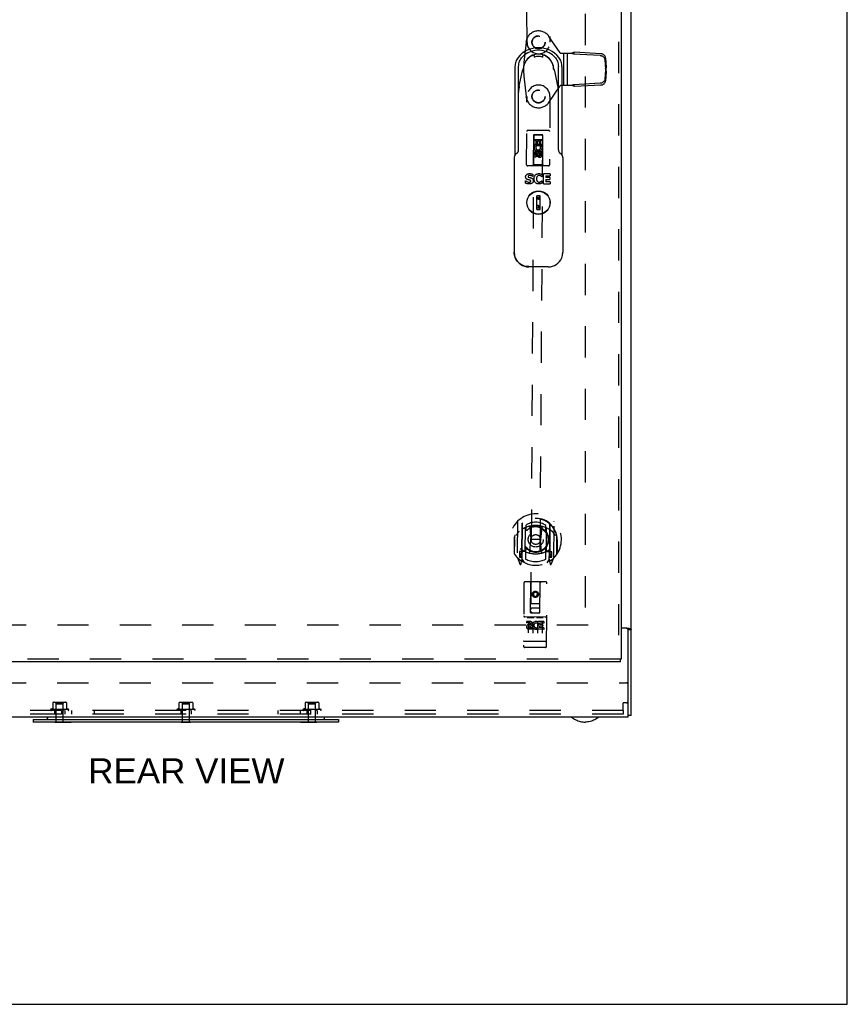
# Model space of a CAD drawing. Header units: inches. Extents: x 0 to 155, y 0 to 100.
# Tile 87 of 102: x 132 to 155, y 0 to 27. Entities that reach past the tile are written whole.
import ezdxf

# ---------------------------------------------------------------- set-up
doc = ezdxf.new("R2010")
doc.units = ezdxf.units.IN
doc.header["$LTSCALE"] = 8.5
doc.header["$MEASUREMENT"] = 0
doc.linetypes.add('HIDDEN', pattern=[0.2, 0.1, -0.1])
doc.layers.get('0').update_dxf_attribs({"linetype": 'CONTINUOUS'})
for name, color, linetype in [('DEFAULT_2', 8, 'HIDDEN'), ('DIMENSIONS', 7, 'CONTINUOUS'), ('REAR_DOOR_ASSEMBLY', 7, 'CONTINUOUS')]:
    doc.layers.add(name, color=color, linetype=linetype)
doc.styles.get("Standard").update_dxf_attribs({"font": 'arial.ttf'})

msp = doc.modelspace()

# ---------------------------------------------------------------- linework, layer by layer
at = {"color": 7, "linetype": 'Continuous'}
for p, q in [((154.545, 0), (154.545, 100)), ((148.659, 7.856), (148.659, 41.778)), ((148.519, 10.239), (148.386, 10.239)), ((148.525, 10.239), (148.578, 10.239)), ((148.581, 10.203), (148.659, 10.203)), ((148.581, 7.817), (148.581, 10.177)), ((148.581, 7.817), (124.487, 7.817)), ((148.659, 7.856), (148.581, 7.856)), ((132.378, 7.755), (140.691, 7.755)), ((132.378, 7.755), (132.378, 7.68)), ((132.967, 7.676), (132.967, 7.68)), ((132.967, 7.676), (133.414, 7.676)), ((133.154, 7.676), (133.154, 7.68)), ((133.414, 7.676), (133.414, 7.68)), ((136.404, 7.676), (136.404, 7.68)), ((136.404, 7.676), (136.664, 7.676)), ((136.664, 7.676), (136.664, 7.68)), ((139.654, 7.676), (139.654, 7.68)), ((139.654, 7.676), (140.102, 7.676)), ((139.914, 7.676), (139.914, 7.68)), ((140.102, 7.676), (140.102, 7.68)), ((140.691, 7.755), (140.691, 7.68)), ((0, 0), (154.545, 0))]:
    msp.add_line(p, q, dxfattribs=at)
at = {"color": 3, "linetype": 'Continuous'}
for p, q in [((148.581, 10.177), (148.581, 10.203)), ((140.691, 7.68), (132.378, 7.68))]:
    msp.add_line(p, q, dxfattribs=at)
for points in [[(148.54, 10.239), (148.541, 10.237), (148.541, 10.236), (148.542, 10.235)], [(148.568, 10.216), (148.569, 10.215), (148.571, 10.214), (148.573, 10.213), (148.575, 10.212), (148.576, 10.211), (148.578, 10.21), (148.579, 10.209), (148.58, 10.207), (148.58, 10.206), (148.581, 10.205), (148.581, 10.204), (148.581, 10.203)]]:
    msp.add_lwpolyline(points, dxfattribs=at)
at = {"color": 7, "linetype": 'Continuous'}
for points in [[(148.578, 10.239), (148.581, 10.238), (148.584, 10.237), (148.587, 10.235), (148.591, 10.234), (148.595, 10.233), (148.599, 10.232), (148.604, 10.231), (148.608, 10.23)], [(148.608, 10.23), (148.616, 10.229), (148.621, 10.228), (148.625, 10.227), (148.628, 10.226), (148.632, 10.225), (148.635, 10.224), (148.638, 10.223), (148.641, 10.222), (148.644, 10.221), (148.646, 10.22), (148.649, 10.219), (148.651, 10.217), (148.653, 10.216), (148.654, 10.214), (148.656, 10.213), (148.657, 10.211), (148.658, 10.21), (148.658, 10.208), (148.659, 10.206), (148.659, 10.205), (148.659, 10.203)], [(147.035, 7.817), (147.063, 7.797), (147.091, 7.778), (147.12, 7.76), (147.15, 7.745), (147.18, 7.731), (147.211, 7.718), (147.243, 7.707), (147.275, 7.698), (147.307, 7.69), (147.341, 7.684), (147.375, 7.68), (147.409, 7.677)], [(147.783, 7.817), (147.756, 7.797), (147.727, 7.778), (147.698, 7.76), (147.669, 7.745), (147.638, 7.731), (147.608, 7.718), (147.576, 7.707), (147.544, 7.698), (147.511, 7.69), (147.478, 7.684), (147.444, 7.68), (147.409, 7.677)]]:
    msp.add_lwpolyline(points, dxfattribs=at)
for centre, radius, start, end in [((148.519, 10.177), 0.0625, 0, 90), ((132.79, 7.785), 0.03, 160.5288, 270), ((132.847, 7.765), 0.09, 144.3024, 160.5288), ((140.278, 7.785), 0.03, 270, 19.4712), ((140.222, 7.765), 0.09, 19.4712, 35.6976)]:
    msp.add_arc(centre, radius, start, end, dxfattribs=at)
at = {"layer": 'DEFAULT_2', "color": 8, "linetype": 'HIDDEN'}
for p, q in [((147.409, 40.552), (147.409, 10.332)), ((147.487, 10.317), (125.581, 10.317)), ((124.531, 8.749), (148.537, 8.749)), ((148.569, 8.718), (148.569, 8.235)), ((132.903, 8.047), (132.862, 8.029)), ((132.909, 8.206), (132.909, 8.046)), ((132.945, 8.218), (133.248, 8.218)), ((133.002, 8.198), (132.982, 8.218)), ((133.192, 8.198), (133.002, 8.198)), ((133.002, 7.686), (133.002, 8.198)), ((133.017, 8.176), (133.177, 8.176)), ((133.192, 8.198), (133.212, 8.218)), ((133.192, 7.686), (133.192, 8.198)), ((133.284, 8.206), (133.284, 8.046)), ((133.291, 8.047), (133.332, 8.029)), ((136.34, 8.047), (136.299, 8.029)), ((136.347, 8.206), (136.347, 8.046)), ((136.383, 8.218), (136.686, 8.218)), ((136.439, 8.198), (136.419, 8.218)), ((136.629, 8.198), (136.439, 8.198)), ((136.439, 7.686), (136.439, 8.198)), ((136.454, 8.176), (136.614, 8.176)), ((136.629, 8.198), (136.649, 8.218)), ((136.629, 7.686), (136.629, 8.198)), ((136.722, 8.206), (136.722, 8.046)), ((136.728, 8.047), (136.769, 8.029)), ((139.778, 8.047), (139.737, 8.029)), ((139.784, 8.206), (139.784, 8.046)), ((139.82, 8.218), (140.123, 8.218)), ((139.877, 8.198), (139.857, 8.218)), ((140.067, 8.198), (139.877, 8.198)), ((139.877, 7.686), (139.877, 8.198)), ((139.892, 8.176), (140.052, 8.176)), ((140.067, 8.198), (140.087, 8.218)), ((140.067, 7.686), (140.067, 8.198)), ((140.159, 8.206), (140.159, 8.046)), ((140.166, 8.047), (140.207, 8.029)), ((148.537, 8.204), (148.444, 8.204)), ((148.444, 7.999), (148.444, 8.204)), ((148.444, 7.999), (124.625, 7.999)), ((148.444, 7.895), (124.625, 7.895)), ((132.862, 8.029), (133.332, 8.029)), ((132.957, 7.999), (132.957, 7.895)), ((133.002, 8.019), (132.982, 7.999)), ((133.192, 8.019), (133.002, 8.019)), ((133.144, 7.999), (133.144, 7.895)), ((133.192, 8.019), (133.212, 7.999)), ((133.237, 7.999), (133.237, 7.895)), ((133.424, 7.999), (133.424, 7.895)), ((134.034, 7.999), (134.034, 7.895)), ((136.299, 8.029), (136.769, 8.029)), ((136.394, 7.999), (136.394, 7.895)), ((136.439, 8.019), (136.419, 7.999)), ((136.629, 8.019), (136.439, 8.019)), ((136.629, 8.019), (136.649, 7.999)), ((136.674, 7.999), (136.674, 7.895)), ((139.034, 7.999), (139.034, 7.895)), ((139.644, 7.999), (139.644, 7.895)), ((139.737, 8.029), (140.207, 8.029)), ((139.832, 7.999), (139.832, 7.895)), ((139.877, 8.019), (139.857, 7.999)), ((140.067, 8.019), (139.877, 8.019)), ((139.924, 7.999), (139.924, 7.895)), ((140.067, 8.019), (140.087, 7.999)), ((140.112, 7.999), (140.112, 7.895)), ((148.444, 7.999), (148.444, 7.895)), ((132.967, 7.686), (133.227, 7.686)), ((132.967, 7.68), (132.967, 7.686)), ((133.227, 7.676), (133.227, 7.686)), ((136.404, 7.686), (136.664, 7.686)), ((136.404, 7.68), (136.404, 7.686)), ((136.664, 7.68), (136.664, 7.686)), ((139.842, 7.686), (140.102, 7.686)), ((139.842, 7.676), (139.842, 7.686)), ((140.102, 7.68), (140.102, 7.686))]:
    msp.add_line(p, q, dxfattribs=at)
for centre, radius, start, end in [((148.537, 8.718), 0.0312, 0, 90), ((132.899, 8.056), 0.01, 290.8463, 360), ((132.919, 8.206), 0.01, 101.3409, 180), ((132.945, 8.077), 0.141, 90, 101.3412), ((133.017, 8.161), 0.015, 90, 180), ((133.177, 8.161), 0.015, 0, 90), ((133.248, 8.077), 0.141, 78.6588, 90), ((133.274, 8.206), 0.01, 0, 78.6591), ((133.294, 8.056), 0.01, 180, 249.1537), ((136.337, 8.056), 0.01, 290.8463, 360), ((136.357, 8.206), 0.01, 101.3409, 180), ((136.383, 8.077), 0.141, 90, 101.3412), ((136.454, 8.161), 0.015, 90, 180), ((136.614, 8.161), 0.015, 0, 90), ((136.686, 8.077), 0.141, 78.6588, 90), ((136.712, 8.206), 0.01, 0, 78.6591), ((136.732, 8.056), 0.01, 180, 249.1537), ((139.774, 8.056), 0.01, 290.8463, 360), ((139.794, 8.206), 0.01, 101.3409, 180), ((139.82, 8.077), 0.141, 90, 101.3412), ((139.892, 8.161), 0.015, 90, 180), ((140.052, 8.161), 0.015, 0, 90), ((140.123, 8.077), 0.141, 78.6588, 90), ((140.149, 8.206), 0.01, 0, 78.6591), ((140.169, 8.056), 0.01, 180, 249.1537), ((148.537, 8.235), 0.0312, 270, 360), ((132.862, 8.014), 0.015, 90.0001, 270), ((133.332, 8.014), 0.015, 270, 89.9999), ((136.299, 8.014), 0.015, 90.0001, 270), ((136.769, 8.014), 0.015, 270, 89.9999), ((139.737, 8.014), 0.015, 90.0001, 270), ((140.207, 8.014), 0.015, 270, 89.9999)]:
    msp.add_arc(centre, radius, start, end, dxfattribs=at)
at = {"layer": 'REAR_DOOR_ASSEMBLY', "color": 8, "linetype": 'HIDDEN'}
for p, q in [((148.311, 41.492), (148.311, 9.392)), ((145.824, 26.178), (145.813, 28.035)), ((146.438, 28.039), (146.449, 26.182)), ((146.726, 25.893), (146.421, 26.34)), ((145.796, 26.182), (145.739, 25.628)), ((146.727, 25.892), (146.726, 25.893)), ((146.751, 25.881), (147.037, 25.881)), ((146.826, 25.006), (146.826, 25.881)), ((146.93, 25.006), (146.93, 25.881)), ((147.067, 25.87), (147.037, 25.881)), ((147.077, 25.866), (147.067, 25.87)), ((147.092, 25.86), (147.114, 25.907)), ((147.815, 25.822), (147.092, 25.86)), ((147.837, 25.87), (147.114, 25.907)), ((147.965, 25.752), (147.979, 25.504)), ((147.943, 25.705), (147.957, 25.457)), ((147.957, 25.457), (147.979, 25.504)), ((145.739, 25.258), (145.796, 24.705)), ((147.957, 25.427), (147.943, 25.181)), ((147.957, 25.427), (147.979, 25.38)), ((147.964, 25.45), (147.967, 25.447)), ((147.979, 25.38), (147.965, 25.134)), ((147.967, 25.447), (147.967, 25.437)), ((146.421, 24.546), (146.726, 24.993)), ((146.726, 24.993), (146.727, 24.995)), ((147.041, 25.006), (146.751, 25.006)), ((147.815, 25.064), (147.097, 25.026)), ((147.118, 24.979), (147.097, 25.026)), ((147.837, 25.017), (147.118, 24.979)), ((145.812, 22.849), (145.824, 24.707)), ((146.449, 24.703), (146.437, 22.845)), ((146.413, 23.78), (145.848, 23.784)), ((146.005, 23.661), (145.924, 10.658)), ((146.003, 23.658), (145.995, 22.848)), ((146.003, 23.658), (146.256, 23.656)), ((146.255, 23.66), (146.005, 23.661)), ((146.255, 23.654), (146.005, 23.656)), ((146.174, 10.657), (146.255, 23.66)), ((146.255, 22.846), (146.256, 23.656)), ((146.001, 23.408), (146.256, 23.406)), ((146.021, 23.364), (146.022, 23.52)), ((146.034, 23.364), (146.021, 23.364)), ((146.022, 23.52), (146.065, 23.52)), ((146.032, 23.36), (146.034, 23.364)), ((146.044, 23.533), (146.214, 23.532)), ((146.235, 23.363), (146.057, 23.364)), ((146.057, 23.364), (146.075, 23.351)), ((146.065, 23.52), (146.064, 23.406)), ((146.064, 23.406), (146.107, 23.406)), ((146.107, 23.406), (146.108, 23.498)), ((146.108, 23.498), (146.15, 23.498)), ((146.15, 23.498), (146.15, 23.406)), ((146.15, 23.406), (146.192, 23.405)), ((146.186, 23.338), (146.225, 23.355)), ((146.192, 23.405), (146.193, 23.519)), ((146.193, 23.519), (146.235, 23.519)), ((146.235, 23.519), (146.235, 23.363)), ((146.019, 23.051), (146.02, 23.144)), ((146.062, 23.051), (146.019, 23.051)), ((146.062, 23.143), (146.062, 23.051)), ((146.127, 23.23), (146.064, 23.194)), ((146.064, 23.194), (146.074, 23.188)), ((146.064, 23.194), (146.064, 23.122)), ((146.064, 23.122), (146.074, 23.128)), ((146.064, 23.122), (146.126, 23.085)), ((146.127, 23.218), (146.074, 23.188)), ((146.074, 23.188), (146.074, 23.128)), ((146.074, 23.128), (146.126, 23.097)), ((146.106, 23.101), (146.106, 23.147)), ((146.126, 23.097), (146.179, 23.127)), ((146.126, 23.085), (146.189, 23.121)), ((146.126, 23.085), (146.126, 23.097)), ((146.189, 23.193), (146.127, 23.23)), ((146.127, 23.23), (146.127, 23.218)), ((146.179, 23.187), (146.127, 23.218)), ((146.147, 23.143), (146.147, 23.114)), ((146.189, 23.193), (146.179, 23.187)), ((146.179, 23.127), (146.179, 23.187)), ((146.189, 23.121), (146.179, 23.127)), ((146.189, 23.121), (146.189, 23.193)), ((146.191, 23.207), (146.234, 23.206)), ((146.191, 23.114), (146.191, 23.207)), ((146.234, 23.206), (146.233, 23.114)), ((146.407, 22.815), (145.842, 22.819)), ((145.995, 22.848), (145.964, 22.818)), ((146.255, 22.846), (145.995, 22.848)), ((146.255, 22.846), (146.284, 22.816)), ((145.564, 13.134), (145.558, 12.167)), ((145.681, 13.08), (145.675, 12.064)), ((145.689, 13.075), (145.683, 12.072)), ((145.777, 12.331), (145.781, 12.962)), ((145.789, 13.035), (145.788, 12.932)), ((145.901, 12.988), (145.929, 12.648)), ((146.226, 12.986), (146.194, 12.647)), ((146.338, 12.928), (146.339, 13.031)), ((146.346, 12.959), (146.342, 12.328)), ((146.439, 13.07), (146.433, 12.067)), ((146.446, 13.075), (146.44, 12.059)), ((146.558, 12.161), (146.564, 13.128)), ((145.479, 12.651), (145.476, 12.263)), ((145.479, 12.651), (145.494, 12.651)), ((145.484, 12.26), (145.487, 12.718)), ((145.487, 12.718), (145.487, 12.72)), ((145.896, 12.304), (145.929, 12.648)), ((146.194, 12.647), (145.929, 12.648)), ((146.222, 12.302), (146.194, 12.647)), ((146.644, 12.644), (146.629, 12.644)), ((146.634, 12.253), (146.637, 12.71)), ((146.644, 12.644), (146.641, 12.256)), ((145.785, 12.371), (145.783, 12.118)), ((146.333, 12.114), (146.335, 12.367)), ((145.563, 12.156), (145.632, 11.98)), ((145.617, 12.321), (145.616, 12.171)), ((145.616, 12.171), (145.676, 12.171)), ((145.677, 12.321), (145.617, 12.321)), ((145.654, 12.244), (145.624, 12.199)), ((145.628, 12.191), (145.683, 12.191)), ((145.654, 12.08), (145.658, 12.077)), ((145.66, 11.983), (145.675, 12.064)), ((145.752, 12.021), (145.683, 12.131)), ((145.687, 12.304), (145.685, 12.096)), ((145.777, 12.321), (145.704, 12.322)), ((145.773, 12.323), (145.707, 12.324)), ((146.414, 12.317), (146.342, 12.318)), ((146.412, 12.319), (146.346, 12.32)), ((146.433, 12.126), (146.362, 12.017)), ((146.43, 12.092), (146.432, 12.299)), ((146.433, 12.186), (146.488, 12.186)), ((146.44, 12.059), (146.454, 11.978)), ((146.441, 12.166), (146.501, 12.166)), ((146.502, 12.316), (146.442, 12.316)), ((146.461, 12.075), (146.461, 12.075)), ((146.461, 12.075), (146.462, 12.075)), ((146.493, 12.193), (146.463, 12.239)), ((146.482, 11.975), (146.554, 12.15)), ((146.501, 12.166), (146.502, 12.316)), ((145.741, 11.469), (145.731, 9.744)), ((146.337, 11.496), (145.772, 11.499)), ((145.922, 10.658), (145.924, 11.468)), ((146.175, 10.657), (146.184, 11.467)), ((146.356, 9.741), (146.366, 11.465)), ((145.99, 11.194), (145.989, 11.122)), ((145.989, 11.122), (145.999, 11.128)), ((145.989, 11.122), (146.052, 11.086)), ((146.052, 11.23), (145.99, 11.194)), ((145.99, 11.194), (146, 11.188)), ((146, 11.188), (145.999, 11.128)), ((145.999, 11.128), (146.052, 11.097)), ((146.052, 11.218), (146, 11.188)), ((146.115, 11.193), (146.052, 11.23)), ((146.052, 11.23), (146.052, 11.218)), ((146.105, 11.188), (146.052, 11.218)), ((146.052, 11.097), (146.104, 11.127)), ((146.052, 11.086), (146.114, 11.121)), ((146.052, 11.086), (146.052, 11.097)), ((146.104, 11.127), (146.105, 11.188)), ((146.114, 11.121), (146.104, 11.127)), ((146.115, 11.193), (146.105, 11.188)), ((146.114, 11.121), (146.115, 11.193)), ((145.923, 10.908), (146.178, 10.907)), ((146.135, 10.782), (145.965, 10.783)), ((146.331, 10.539), (145.766, 10.542)), ((145.837, 10.526), (146.009, 10.525)), ((145.922, 10.658), (145.924, 10.658)), ((145.924, 10.658), (146.174, 10.657)), ((146.087, 10.524), (146.259, 10.523)), ((146.174, 10.657), (146.175, 10.657)), ((145.811, 10.42), (145.81, 10.377)), ((145.903, 10.377), (145.81, 10.377)), ((145.903, 10.419), (145.811, 10.42)), ((145.86, 10.411), (145.858, 10.105)), ((145.906, 10.333), (145.86, 10.334)), ((145.966, 10.248), (145.873, 10.249)), ((145.966, 10.206), (145.873, 10.206)), ((145.902, 10.292), (145.874, 10.293)), ((145.966, 10.248), (145.966, 10.206)), ((145.985, 10.41), (145.983, 10.104)), ((146.098, 10.253), (146.114, 10.214)), ((146.11, 10.409), (146.108, 10.103)), ((146.123, 10.382), (146.11, 10.364)), ((146.12, 10.407), (146.123, 10.406)), ((146.123, 10.382), (146.122, 10.205)), ((146.278, 10.204), (146.122, 10.205)), ((146.279, 10.417), (146.123, 10.418)), ((146.123, 10.418), (146.123, 10.406)), ((146.279, 10.375), (146.165, 10.375)), ((146.165, 10.375), (146.165, 10.332)), ((146.257, 10.331), (146.165, 10.332)), ((146.257, 10.289), (146.165, 10.289)), ((146.165, 10.289), (146.165, 10.247)), ((146.278, 10.246), (146.165, 10.247)), ((146.235, 10.408), (146.233, 10.102)), ((146.257, 10.331), (146.257, 10.289)), ((146.278, 10.246), (146.278, 10.204)), ((146.279, 10.417), (146.279, 10.375)), ((145.749, 9.873), (145.748, 9.873)), ((145.75, 9.873), (145.749, 9.873)), ((145.751, 9.873), (145.75, 9.873)), ((145.752, 9.873), (145.751, 9.873)), ((145.753, 9.873), (145.752, 9.873)), ((145.752, 9.873), (145.752, 9.873)), ((145.754, 9.872), (145.753, 9.873)), ((145.755, 9.872), (145.754, 9.872)), ((145.756, 9.872), (145.755, 9.872)), ((145.757, 9.872), (145.756, 9.872)), ((145.756, 9.872), (145.756, 9.872)), ((145.758, 9.872), (145.757, 9.872)), ((145.759, 9.872), (145.758, 9.872)), ((145.76, 9.872), (145.759, 9.872)), ((145.761, 9.872), (145.76, 9.872)), ((146.327, 9.869), (145.761, 9.872)), ((145.761, 9.872), (145.761, 9.872)), ((146.326, 9.711), (145.761, 9.714)), ((146.327, 9.869), (146.328, 9.869)), ((146.328, 9.869), (146.329, 9.869)), ((146.329, 9.869), (146.33, 9.869)), ((146.329, 9.869), (146.329, 9.869)), ((146.33, 9.869), (146.331, 9.869)), ((146.331, 9.869), (146.332, 9.869)), ((146.332, 9.869), (146.333, 9.869)), ((146.333, 9.869), (146.334, 9.869)), ((146.334, 9.869), (146.335, 9.869)), ((146.334, 9.869), (146.334, 9.869)), ((146.335, 9.869), (146.336, 9.869)), ((146.336, 9.869), (146.337, 9.869)), ((146.337, 9.869), (146.338, 9.869)), ((146.338, 9.869), (146.339, 9.869)), ((146.338, 9.869), (146.338, 9.869)), ((146.339, 9.869), (146.34, 9.869)), ((146.34, 9.869), (146.341, 9.869)), ((148.373, 9.392), (124.524, 9.392))]:
    msp.add_line(p, q, dxfattribs=at)
at = {"layer": 'REAR_DOOR_ASSEMBLY', "color": 3, "linetype": 'Continuous'}
for p, q in [((148.386, 41.492), (148.386, 9.392)), ((148.373, 9.317), (124.524, 9.317))]:
    msp.add_line(p, q, dxfattribs=at)
at = {"layer": 'REAR_DOOR_ASSEMBLY', "color": 7, "linetype": 'Continuous'}
for p, q in [((145.945, 25.808), (146.005, 25.834)), ((146.018, 25.825), (146.018, 25.775)), ((146.254, 25.775), (146.254, 25.825)), ((146.328, 25.808), (146.267, 25.834)), ((146.328, 25.808), (146.332, 25.806)), ((145.496, 25.52), (145.496, 23.108)), ((145.595, 23.257), (145.595, 25.519)), ((145.731, 25.525), (145.731, 25.494)), ((146.541, 25.494), (146.541, 25.525)), ((146.678, 23.257), (146.678, 25.519)), ((146.776, 25.52), (146.776, 23.108)), ((145.614, 24.997), (145.705, 25.406)), ((145.719, 25.442), (145.721, 25.445)), ((145.719, 25.44), (145.719, 25.442)), ((146.568, 25.406), (146.658, 24.997)), ((145.561, 23.176), (145.51, 23.125)), ((145.587, 23.216), (145.587, 23.216)), ((146.689, 23.207), (146.685, 23.216)), ((146.685, 23.216), (146.685, 23.216)), ((146.762, 23.125), (146.711, 23.176)), ((145.476, 23.041), (145.476, 20.467)), ((146.797, 23.041), (146.797, 20.467)), ((145.985, 22.528), (145.979, 22.528)), ((145.985, 22.588), (145.985, 22.528)), ((146.139, 22.605), (146.142, 22.605)), ((146.142, 22.605), (146.145, 22.606)), ((146.235, 22.521), (146.228, 22.521)), ((146.235, 22.584), (146.235, 22.521)), ((146.451, 22.599), (146.272, 22.599)), ((146.272, 22.332), (146.272, 22.599)), ((146.34, 22.548), (146.451, 22.548)), ((146.34, 22.548), (146.34, 22.501)), ((146.451, 22.599), (146.451, 22.548)), ((145.786, 22.41), (145.792, 22.41)), ((145.786, 22.346), (145.786, 22.41)), ((146.083, 22.465), (146.083, 22.451)), ((146.139, 22.325), (146.136, 22.325)), ((146.229, 22.41), (146.235, 22.41)), ((146.235, 22.41), (146.235, 22.348)), ((146.272, 22.332), (146.451, 22.332)), ((146.441, 22.501), (146.34, 22.501)), ((146.34, 22.45), (146.441, 22.45)), ((146.34, 22.45), (146.34, 22.383)), ((146.451, 22.383), (146.34, 22.383)), ((146.441, 22.501), (146.441, 22.45)), ((146.451, 22.383), (146.451, 22.332)), ((146.181, 22.004), (146.091, 22.004)), ((146.091, 21.63), (146.091, 22.004)), ((146.181, 21.63), (146.181, 22.004)), ((146.217, 22.122), (146.217, 22.119)), ((145.834, 21.736), (145.832, 21.736)), ((146.091, 21.965), (146.181, 21.965)), ((146.091, 21.748), (146.13, 21.748)), ((146.13, 21.748), (146.13, 21.67)), ((146.181, 21.67), (146.091, 21.67)), ((146.091, 21.63), (146.181, 21.63)), ((145.504, 20.321), (145.499, 20.334)), ((145.505, 20.317), (145.504, 20.321)), ((145.504, 20.321), (145.505, 20.317)), ((145.522, 20.282), (145.505, 20.317)), ((146.767, 20.317), (146.769, 20.321)), ((146.401, 20.068), (145.872, 20.068)), ((148.386, 9.392), (148.373, 9.392)), ((148.373, 9.317), (148.373, 9.392))]:
    msp.add_line(p, q, dxfattribs=at)
for points in [[(145.583, 25.767), (145.563, 25.74), (145.546, 25.712), (145.531, 25.682), (145.519, 25.651), (145.509, 25.619), (145.502, 25.586), (145.498, 25.553), (145.496, 25.52)], [(145.595, 25.519), (145.597, 25.556), (145.602, 25.593), (145.61, 25.629), (145.622, 25.664), (145.637, 25.698), (145.655, 25.73), (145.676, 25.76), (145.7, 25.788), (145.726, 25.814), (145.754, 25.837)], [(145.933, 25.802), (145.937, 25.804), (145.939, 25.805)], [(145.939, 25.805), (145.943, 25.807), (145.945, 25.808)], [(146.019, 25.775), (146.018, 25.775), (146.017, 25.775), (146.016, 25.775)], [(146.025, 25.776), (146.023, 25.775), (146.021, 25.775), (146.019, 25.775)], [(146.255, 25.775), (146.254, 25.775), (146.252, 25.775), (146.25, 25.775), (146.248, 25.776), (146.248, 25.776)], [(146.256, 25.775), (146.256, 25.775), (146.256, 25.775), (146.255, 25.775)], [(146.332, 25.806), (146.336, 25.804), (146.338, 25.803), (146.339, 25.802)], [(146.518, 25.837), (146.547, 25.814), (146.573, 25.788), (146.597, 25.76), (146.617, 25.729), (146.635, 25.697), (146.65, 25.664), (146.662, 25.629), (146.671, 25.593), (146.676, 25.556), (146.678, 25.519)], [(146.776, 25.52), (146.775, 25.553), (146.77, 25.586), (146.763, 25.619), (146.754, 25.651), (146.741, 25.682), (146.726, 25.712), (146.709, 25.74), (146.689, 25.767)], [(145.731, 25.494), (145.731, 25.489), (145.73, 25.484), (145.729, 25.478), (145.728, 25.472), (145.726, 25.466), (145.723, 25.461)], [(146.549, 25.461), (146.547, 25.466), (146.545, 25.472), (146.543, 25.478), (146.542, 25.484), (146.542, 25.489), (146.541, 25.494)], [(145.705, 25.406), (145.705, 25.408), (145.706, 25.41), (145.706, 25.411), (145.706, 25.413), (145.707, 25.414), (145.707, 25.416)], [(145.707, 25.416), (145.709, 25.42), (145.71, 25.424), (145.712, 25.428), (145.714, 25.431), (145.715, 25.435), (145.717, 25.438)], [(145.717, 25.438), (145.718, 25.439), (145.718, 25.439), (145.719, 25.44)], [(145.718, 25.44), (145.718, 25.441), (145.718, 25.442), (145.719, 25.443), (145.719, 25.444), (145.719, 25.445), (145.719, 25.446)], [(145.721, 25.445), (145.722, 25.446), (145.723, 25.447), (145.723, 25.447), (145.723, 25.448)], [(146.55, 25.448), (146.55, 25.447), (146.55, 25.447), (146.55, 25.446), (146.551, 25.445), (146.553, 25.441)], [(146.553, 25.441), (146.554, 25.44), (146.554, 25.439), (146.555, 25.439), (146.555, 25.438)], [(146.555, 25.44), (146.554, 25.44), (146.554, 25.441), (146.554, 25.442), (146.554, 25.443), (146.554, 25.444), (146.554, 25.445), (146.554, 25.445), (146.554, 25.446)], [(146.555, 25.438), (146.557, 25.435), (146.559, 25.431), (146.561, 25.428), (146.562, 25.424), (146.564, 25.42), (146.565, 25.416)], [(146.565, 25.416), (146.566, 25.414), (146.566, 25.413), (146.566, 25.411), (146.567, 25.41), (146.567, 25.408), (146.568, 25.406)], [(145.51, 23.125), (145.508, 23.123), (145.499, 23.112), (145.491, 23.099), (145.484, 23.086), (145.48, 23.072), (145.477, 23.058), (145.476, 23.044), (145.476, 23.041)], [(145.587, 23.216), (145.583, 23.207), (145.576, 23.194), (145.566, 23.182), (145.561, 23.176)], [(146.711, 23.176), (146.706, 23.182), (146.697, 23.194), (146.689, 23.207)], [(146.797, 23.041), (146.797, 23.044), (146.796, 23.059), (146.793, 23.073), (146.788, 23.087), (146.781, 23.1), (146.773, 23.112), (146.764, 23.123), (146.762, 23.125)], [(145.786, 22.521), (145.786, 22.532), (145.789, 22.544), (145.793, 22.554), (145.799, 22.564), (145.807, 22.573), (145.816, 22.581), (145.826, 22.588), (145.837, 22.594), (145.85, 22.599), (145.864, 22.603), (145.879, 22.605), (145.896, 22.606)], [(145.843, 22.444), (145.832, 22.448), (145.823, 22.453), (145.814, 22.459), (145.806, 22.465), (145.8, 22.473), (145.794, 22.481), (145.79, 22.49), (145.788, 22.5), (145.786, 22.51), (145.786, 22.521)], [(145.868, 22.552), (145.864, 22.549), (145.86, 22.545), (145.857, 22.541), (145.855, 22.537), (145.854, 22.533), (145.853, 22.529)], [(145.853, 22.529), (145.853, 22.525), (145.854, 22.521), (145.856, 22.517), (145.859, 22.514), (145.862, 22.511), (145.865, 22.509), (145.869, 22.507), (145.872, 22.506), (145.876, 22.505), (145.88, 22.503), (145.884, 22.502), (145.888, 22.501)], [(145.899, 22.558), (145.894, 22.558), (145.888, 22.558), (145.883, 22.557), (145.878, 22.556), (145.873, 22.554), (145.868, 22.552)], [(145.896, 22.606), (145.912, 22.605), (145.928, 22.603), (145.944, 22.601), (145.958, 22.597), (145.972, 22.593), (145.985, 22.588)], [(145.979, 22.528), (145.967, 22.537), (145.954, 22.544), (145.941, 22.55), (145.927, 22.555), (145.913, 22.557), (145.899, 22.558)], [(146.015, 22.465), (146.016, 22.487), (146.019, 22.506), (146.025, 22.524), (146.032, 22.54), (146.04, 22.555), (146.05, 22.567), (146.062, 22.578), (146.075, 22.587), (146.088, 22.595), (146.103, 22.6), (146.119, 22.604), (146.136, 22.605)], [(146.106, 22.534), (146.099, 22.526), (146.093, 22.516), (146.089, 22.505), (146.085, 22.492), (146.083, 22.479), (146.083, 22.465)], [(146.136, 22.553), (146.13, 22.551), (146.125, 22.549), (146.12, 22.546), (146.115, 22.542), (146.11, 22.539), (146.106, 22.534)], [(146.136, 22.605), (146.138, 22.605), (146.139, 22.605)], [(146.155, 22.555), (146.152, 22.555), (146.149, 22.555), (146.146, 22.554), (146.143, 22.554), (146.139, 22.553), (146.136, 22.553)], [(146.145, 22.606), (146.154, 22.605), (146.163, 22.605), (146.172, 22.604), (146.18, 22.603), (146.189, 22.601), (146.198, 22.599)], [(146.199, 22.542), (146.192, 22.546), (146.184, 22.549), (146.177, 22.552), (146.169, 22.553), (146.162, 22.555), (146.155, 22.555)], [(146.198, 22.599), (146.204, 22.597), (146.21, 22.595), (146.216, 22.592), (146.222, 22.59), (146.229, 22.587), (146.235, 22.584)], [(146.228, 22.521), (146.223, 22.525), (146.219, 22.529), (146.214, 22.532), (146.209, 22.536), (146.204, 22.539), (146.199, 22.542)], [(145.881, 22.325), (145.865, 22.326), (145.848, 22.327), (145.832, 22.33), (145.816, 22.334), (145.801, 22.34), (145.786, 22.346)], [(145.792, 22.41), (145.806, 22.398), (145.82, 22.389), (145.835, 22.382), (145.851, 22.377), (145.866, 22.374), (145.881, 22.372)], [(145.901, 22.429), (145.891, 22.431), (145.881, 22.434), (145.871, 22.436), (145.862, 22.438), (145.852, 22.441), (145.843, 22.444)], [(145.995, 22.415), (145.994, 22.401), (145.991, 22.389), (145.987, 22.378), (145.981, 22.367), (145.973, 22.358), (145.964, 22.35), (145.954, 22.342), (145.942, 22.336), (145.929, 22.332), (145.914, 22.328), (145.898, 22.326), (145.881, 22.325)], [(145.881, 22.372), (145.887, 22.373), (145.892, 22.373), (145.897, 22.374), (145.902, 22.375), (145.907, 22.376), (145.911, 22.378)], [(145.888, 22.501), (145.897, 22.499), (145.906, 22.497), (145.915, 22.495), (145.924, 22.493), (145.932, 22.49), (145.94, 22.487)], [(145.927, 22.403), (145.927, 22.408), (145.926, 22.412), (145.923, 22.416), (145.919, 22.42), (145.915, 22.423), (145.911, 22.425), (145.906, 22.427), (145.901, 22.429)], [(145.911, 22.378), (145.915, 22.38), (145.918, 22.383), (145.921, 22.385), (145.923, 22.389), (145.925, 22.392), (145.927, 22.396), (145.927, 22.399), (145.927, 22.403)], [(145.94, 22.487), (145.947, 22.485), (145.953, 22.482), (145.958, 22.479), (145.963, 22.476), (145.968, 22.473), (145.972, 22.47), (145.976, 22.466), (145.979, 22.463), (145.982, 22.459), (145.985, 22.455), (145.987, 22.451), (145.989, 22.447), (145.991, 22.442), (145.992, 22.437), (145.994, 22.432), (145.994, 22.427), (145.995, 22.421), (145.995, 22.415)], [(146.1, 22.331), (146.084, 22.337), (146.07, 22.345), (146.057, 22.355), (146.046, 22.367), (146.036, 22.38), (146.029, 22.394), (146.023, 22.41), (146.019, 22.427), (146.016, 22.445), (146.015, 22.465)], [(146.083, 22.451), (146.085, 22.437), (146.089, 22.425), (146.093, 22.414)], [(146.093, 22.414), (146.1, 22.404), (146.107, 22.395)], [(146.136, 22.325), (146.118, 22.327), (146.1, 22.331)], [(146.107, 22.395), (146.111, 22.391), (146.116, 22.388), (146.121, 22.385), (146.126, 22.382), (146.131, 22.38), (146.136, 22.378)], [(146.136, 22.378), (146.139, 22.378), (146.143, 22.377), (146.146, 22.376), (146.149, 22.376), (146.152, 22.376), (146.156, 22.376)], [(146.145, 22.325), (146.141, 22.325), (146.139, 22.325)], [(146.181, 22.328), (146.172, 22.327), (146.163, 22.326), (146.154, 22.325), (146.145, 22.325)], [(146.156, 22.376), (146.164, 22.376), (146.171, 22.377)], [(146.171, 22.377), (146.179, 22.379), (146.187, 22.382), (146.194, 22.385), (146.201, 22.389)], [(146.198, 22.333), (146.19, 22.33), (146.181, 22.328)], [(146.235, 22.348), (146.229, 22.345), (146.222, 22.342), (146.216, 22.339), (146.21, 22.337), (146.204, 22.335), (146.198, 22.333)], [(146.201, 22.389), (146.206, 22.392), (146.211, 22.396), (146.215, 22.399), (146.22, 22.402), (146.224, 22.406), (146.229, 22.41)], [(146.091, 21.922), (146.098, 21.925), (146.108, 21.929), (146.117, 21.931), (146.127, 21.933), (146.137, 21.933), (146.147, 21.933), (146.157, 21.932), (146.167, 21.93), (146.177, 21.927), (146.181, 21.926)], [(146.181, 21.726), (146.174, 21.722), (146.166, 21.719), (146.157, 21.716), (146.148, 21.715), (146.138, 21.714), (146.13, 21.714)], [(146.181, 21.912), (146.176, 21.914), (146.169, 21.915), (146.162, 21.916), (146.155, 21.917), (146.149, 21.917), (146.142, 21.916), (146.135, 21.916)], [(146.135, 21.916), (146.137, 21.915), (146.139, 21.915), (146.142, 21.915), (146.144, 21.914), (146.147, 21.914), (146.149, 21.913)], [(146.149, 21.913), (146.157, 21.912), (146.165, 21.91), (146.173, 21.907), (146.181, 21.903), (146.181, 21.903)], [(145.499, 20.334), (145.492, 20.353), (145.483, 20.39), (145.478, 20.429), (145.476, 20.467)], [(145.476, 20.467), (145.476, 20.443), (145.48, 20.41), (145.486, 20.377), (145.495, 20.344), (145.499, 20.334)], [(146.774, 20.334), (146.778, 20.346), (146.787, 20.378), (146.793, 20.411), (146.796, 20.444), (146.797, 20.467)], [(145.869, 20.075), (145.831, 20.076), (145.792, 20.082), (145.755, 20.091), (145.718, 20.104), (145.683, 20.12), (145.65, 20.14), (145.619, 20.163), (145.59, 20.189), (145.564, 20.218), (145.541, 20.249), (145.522, 20.282)]]:
    msp.add_lwpolyline(points, dxfattribs=at)
at = {"layer": 'REAR_DOOR_ASSEMBLY', "color": 8, "linetype": 'HIDDEN'}
for points in [[(147.037, 25.881), (147.049, 25.885), (147.055, 25.887), (147.061, 25.89), (147.067, 25.892), (147.073, 25.894)], [(147.114, 25.907), (147.107, 25.905), (147.101, 25.903), (147.094, 25.901), (147.087, 25.899), (147.08, 25.896), (147.073, 25.894)], [(147.092, 25.86), (147.087, 25.862), (147.077, 25.866)], [(147.815, 25.822), (147.828, 25.821), (147.842, 25.818), (147.855, 25.814), (147.868, 25.809), (147.88, 25.802), (147.892, 25.794), (147.903, 25.785), (147.912, 25.775), (147.921, 25.765), (147.928, 25.754), (147.934, 25.742), (147.938, 25.73), (147.941, 25.717), (147.943, 25.705)], [(147.965, 25.752), (147.963, 25.764), (147.96, 25.777), (147.956, 25.789), (147.95, 25.801), (147.943, 25.812), (147.934, 25.823), (147.925, 25.832), (147.914, 25.841), (147.902, 25.849), (147.89, 25.856), (147.877, 25.861), (147.864, 25.865), (147.85, 25.868), (147.837, 25.87)], [(147.957, 25.457), (147.959, 25.455), (147.96, 25.454), (147.962, 25.452), (147.964, 25.45)], [(147.979, 25.504), (147.977, 25.495), (147.975, 25.486), (147.973, 25.476), (147.971, 25.467), (147.969, 25.457), (147.967, 25.447)], [(147.967, 25.437), (147.964, 25.434), (147.962, 25.432), (147.96, 25.431), (147.959, 25.429), (147.957, 25.427)], [(147.967, 25.437), (147.969, 25.427), (147.971, 25.418), (147.973, 25.408), (147.975, 25.398), (147.977, 25.389), (147.979, 25.38)], [(147.069, 25.016), (147.05, 25.009), (147.041, 25.006)], [(147.118, 24.979), (147.106, 24.983), (147.093, 24.987), (147.08, 24.991), (147.067, 24.996), (147.054, 25.001), (147.041, 25.006)], [(147.097, 25.026), (147.087, 25.023), (147.078, 25.019), (147.069, 25.016)], [(147.943, 25.181), (147.942, 25.169), (147.939, 25.156), (147.934, 25.144), (147.928, 25.133), (147.921, 25.121), (147.912, 25.111), (147.903, 25.101), (147.892, 25.092), (147.881, 25.084), (147.868, 25.078), (147.855, 25.072), (147.842, 25.068), (147.828, 25.065), (147.815, 25.064)], [(147.837, 25.017), (147.85, 25.018), (147.864, 25.021), (147.877, 25.025), (147.89, 25.03), (147.903, 25.037), (147.914, 25.045), (147.925, 25.054), (147.934, 25.064), (147.943, 25.074), (147.95, 25.085), (147.956, 25.097), (147.961, 25.109), (147.964, 25.122), (147.965, 25.134)], [(145.608, 12.865), (145.607, 12.864), (145.605, 12.863), (145.604, 12.861), (145.602, 12.86), (145.6, 12.858), (145.599, 12.857), (145.597, 12.855), (145.595, 12.853), (145.594, 12.852), (145.592, 12.85), (145.59, 12.848), (145.588, 12.846), (145.586, 12.844), (145.584, 12.841), (145.582, 12.839), (145.58, 12.837), (145.578, 12.834), (145.576, 12.832), (145.574, 12.829), (145.572, 12.827), (145.569, 12.824), (145.567, 12.821), (145.565, 12.818), (145.562, 12.814), (145.56, 12.811), (145.558, 12.808), (145.555, 12.804), (145.553, 12.8), (145.55, 12.796), (145.547, 12.792), (145.544, 12.788), (145.542, 12.784), (145.539, 12.779), (145.536, 12.774), (145.533, 12.769), (145.529, 12.764)], [(145.876, 13.005), (145.881, 13.007), (145.886, 13.008), (145.892, 13.01), (145.897, 13.011), (145.903, 13.012), (145.908, 13.013), (145.914, 13.015), (145.919, 13.016), (145.925, 13.017), (145.93, 13.018), (145.936, 13.019), (145.941, 13.02), (145.947, 13.021), (145.952, 13.022), (145.958, 13.022), (145.963, 13.023), (145.969, 13.024), (145.974, 13.025), (145.98, 13.025), (145.985, 13.026), (145.991, 13.027), (145.997, 13.027), (146.002, 13.028), (146.008, 13.028), (146.013, 13.028), (146.019, 13.029), (146.024, 13.029), (146.03, 13.029), (146.036, 13.03), (146.041, 13.03), (146.047, 13.03), (146.052, 13.03), (146.058, 13.03), (146.064, 13.03), (146.069, 13.03), (146.075, 13.03), (146.08, 13.03), (146.086, 13.029), (146.092, 13.029), (146.097, 13.029), (146.103, 13.029), (146.108, 13.028), (146.114, 13.028), (146.12, 13.027), (146.125, 13.027), (146.131, 13.026), (146.136, 13.026), (146.142, 13.025), (146.147, 13.024), (146.153, 13.024), (146.158, 13.023), (146.164, 13.022), (146.17, 13.021), (146.175, 13.02), (146.181, 13.019), (146.186, 13.018), (146.192, 13.017), (146.197, 13.016), (146.203, 13.015), (146.208, 13.014), (146.213, 13.013), (146.219, 13.011), (146.224, 13.01), (146.23, 13.009), (146.235, 13.007), (146.241, 13.006), (146.246, 13.005), (146.251, 13.003)], [(146.594, 12.757), (146.591, 12.763), (146.588, 12.768), (146.585, 12.773), (146.583, 12.777), (146.58, 12.782), (146.577, 12.786), (146.574, 12.79), (146.572, 12.794), (146.569, 12.798), (146.567, 12.801), (146.564, 12.805), (146.562, 12.808), (146.56, 12.811), (146.557, 12.815), (146.555, 12.818), (146.553, 12.82), (146.551, 12.823), (146.549, 12.826), (146.547, 12.828), (146.545, 12.831), (146.543, 12.833), (146.541, 12.835), (146.539, 12.838), (146.537, 12.84), (146.535, 12.842), (146.533, 12.844), (146.531, 12.846), (146.53, 12.847), (146.528, 12.849), (146.526, 12.851), (146.525, 12.852), (146.523, 12.854), (146.521, 12.856), (146.52, 12.857), (146.518, 12.858), (146.517, 12.86)], [(145.831, 10.525), (145.831, 10.525), (145.831, 10.525), (145.831, 10.525), (145.831, 10.525), (145.831, 10.525), (145.831, 10.525), (145.831, 10.525), (145.831, 10.525), (145.831, 10.525), (145.832, 10.525), (145.832, 10.525), (145.832, 10.525), (145.832, 10.525), (145.832, 10.525), (145.832, 10.525), (145.832, 10.525), (145.832, 10.525), (145.832, 10.525), (145.833, 10.525), (145.833, 10.525), (145.833, 10.525), (145.833, 10.525), (145.833, 10.525), (145.833, 10.525), (145.833, 10.525), (145.834, 10.526), (145.834, 10.526), (145.834, 10.526), (145.834, 10.526), (145.834, 10.526), (145.834, 10.526), (145.834, 10.526), (145.835, 10.526), (145.835, 10.526), (145.835, 10.526), (145.835, 10.526), (145.835, 10.526), (145.836, 10.526), (145.836, 10.526), (145.836, 10.526), (145.836, 10.526), (145.836, 10.526), (145.837, 10.526), (145.837, 10.526), (145.837, 10.526)], [(146.009, 10.525), (146.009, 10.525), (146.009, 10.525), (146.01, 10.525), (146.01, 10.525), (146.01, 10.525), (146.01, 10.525), (146.01, 10.525), (146.011, 10.525), (146.011, 10.525), (146.011, 10.525), (146.011, 10.525), (146.011, 10.525), (146.011, 10.525), (146.012, 10.525), (146.012, 10.525), (146.012, 10.524), (146.012, 10.524), (146.012, 10.524), (146.012, 10.524), (146.013, 10.524), (146.013, 10.524), (146.013, 10.524), (146.013, 10.524), (146.013, 10.524), (146.013, 10.524), (146.013, 10.524), (146.014, 10.524), (146.014, 10.524), (146.014, 10.524), (146.014, 10.524), (146.014, 10.524), (146.014, 10.524), (146.014, 10.524), (146.014, 10.524), (146.014, 10.524), (146.015, 10.524), (146.015, 10.524), (146.015, 10.524), (146.015, 10.524), (146.015, 10.524), (146.015, 10.524), (146.015, 10.524), (146.015, 10.524), (146.015, 10.524), (146.015, 10.523), (146.016, 10.523)], [(146.081, 10.523), (146.081, 10.523), (146.081, 10.523), (146.081, 10.523), (146.081, 10.523), (146.081, 10.523), (146.081, 10.523), (146.081, 10.523), (146.081, 10.523), (146.081, 10.523), (146.082, 10.523), (146.082, 10.523), (146.082, 10.524), (146.082, 10.524), (146.082, 10.524), (146.082, 10.524), (146.082, 10.524), (146.082, 10.524), (146.082, 10.524), (146.083, 10.524), (146.083, 10.524), (146.083, 10.524), (146.083, 10.524), (146.083, 10.524), (146.083, 10.524), (146.083, 10.524), (146.084, 10.524), (146.084, 10.524), (146.084, 10.524), (146.084, 10.524), (146.084, 10.524), (146.084, 10.524), (146.084, 10.524), (146.085, 10.524), (146.085, 10.524), (146.085, 10.524), (146.085, 10.524), (146.085, 10.524), (146.086, 10.524), (146.086, 10.524), (146.086, 10.524), (146.086, 10.524), (146.086, 10.524), (146.087, 10.524), (146.087, 10.524), (146.087, 10.524)], [(146.259, 10.523), (146.259, 10.523), (146.259, 10.523), (146.26, 10.523), (146.26, 10.523), (146.26, 10.523), (146.26, 10.523), (146.26, 10.523), (146.261, 10.523), (146.261, 10.523), (146.261, 10.523), (146.261, 10.523), (146.261, 10.523), (146.261, 10.523), (146.262, 10.523), (146.262, 10.523), (146.262, 10.523), (146.262, 10.523), (146.262, 10.523), (146.262, 10.523), (146.263, 10.523), (146.263, 10.523), (146.263, 10.523), (146.263, 10.523), (146.263, 10.523), (146.263, 10.523), (146.263, 10.523), (146.264, 10.523), (146.264, 10.523), (146.264, 10.523), (146.264, 10.523), (146.264, 10.522), (146.264, 10.522), (146.264, 10.522), (146.264, 10.522), (146.264, 10.522), (146.265, 10.522), (146.265, 10.522), (146.265, 10.522), (146.265, 10.522), (146.265, 10.522), (146.265, 10.522), (146.265, 10.522), (146.265, 10.522), (146.265, 10.522), (146.265, 10.522), (146.266, 10.522)], [(145.748, 9.873), (145.748, 9.873), (145.747, 9.873), (145.747, 9.873), (145.747, 9.873), (145.746, 9.873), (145.746, 9.873), (145.746, 9.873), (145.745, 9.874), (145.745, 9.874), (145.744, 9.874), (145.744, 9.874), (145.744, 9.874), (145.743, 9.874), (145.743, 9.874), (145.743, 9.874), (145.742, 9.874), (145.742, 9.874), (145.742, 9.874), (145.742, 9.874), (145.741, 9.874), (145.741, 9.874), (145.741, 9.874), (145.74, 9.875), (145.74, 9.875), (145.74, 9.875), (145.739, 9.875), (145.739, 9.875), (145.739, 9.875), (145.739, 9.875), (145.738, 9.875), (145.738, 9.875), (145.738, 9.875), (145.738, 9.875), (145.737, 9.875), (145.737, 9.876), (145.737, 9.876), (145.737, 9.876), (145.736, 9.876), (145.736, 9.876), (145.736, 9.876), (145.736, 9.876), (145.735, 9.876), (145.735, 9.876), (145.735, 9.876), (145.735, 9.876), (145.735, 9.877), (145.734, 9.877), (145.734, 9.877), (145.734, 9.877), (145.734, 9.877), (145.734, 9.877), (145.734, 9.877), (145.733, 9.877), (145.733, 9.877), (145.733, 9.877), (145.733, 9.877), (145.733, 9.878), (145.733, 9.878), (145.733, 9.878), (145.733, 9.878), (145.732, 9.878), (145.732, 9.878), (145.732, 9.878), (145.732, 9.878), (145.732, 9.878), (145.732, 9.878), (145.732, 9.879), (145.732, 9.879), (145.732, 9.879), (145.732, 9.879), (145.732, 9.879), (145.732, 9.879), (145.732, 9.879), (145.732, 9.879), (145.732, 9.879), (145.732, 9.88), (145.732, 9.88), (145.732, 9.88), (145.732, 9.88)], [(146.341, 9.869), (146.341, 9.87), (146.341, 9.87), (146.342, 9.87), (146.342, 9.87), (146.342, 9.87), (146.343, 9.87), (146.343, 9.87), (146.344, 9.87), (146.344, 9.87), (146.344, 9.87), (146.345, 9.87), (146.345, 9.87), (146.345, 9.87), (146.346, 9.87), (146.346, 9.87), (146.346, 9.87), (146.346, 9.87), (146.347, 9.871), (146.347, 9.871), (146.347, 9.871), (146.348, 9.871), (146.348, 9.871), (146.348, 9.871), (146.349, 9.871), (146.349, 9.871), (146.349, 9.871), (146.349, 9.871), (146.35, 9.871), (146.35, 9.871), (146.35, 9.871), (146.35, 9.872), (146.351, 9.872), (146.351, 9.872), (146.351, 9.872), (146.351, 9.872), (146.352, 9.872), (146.352, 9.872), (146.352, 9.872), (146.352, 9.872), (146.353, 9.872), (146.353, 9.872), (146.353, 9.872), (146.353, 9.873), (146.353, 9.873), (146.354, 9.873), (146.354, 9.873), (146.354, 9.873), (146.354, 9.873), (146.354, 9.873), (146.354, 9.873), (146.355, 9.873), (146.355, 9.873), (146.355, 9.874), (146.355, 9.874), (146.355, 9.874), (146.355, 9.874), (146.355, 9.874), (146.355, 9.874), (146.356, 9.874), (146.356, 9.874), (146.356, 9.874), (146.356, 9.874), (146.356, 9.875), (146.356, 9.875), (146.356, 9.875), (146.356, 9.875), (146.356, 9.875), (146.356, 9.875), (146.356, 9.875), (146.356, 9.875), (146.356, 9.875), (146.356, 9.875), (146.356, 9.876), (146.356, 9.876), (146.357, 9.876), (146.357, 9.876), (146.357, 9.876)]]:
    msp.add_lwpolyline(points, dxfattribs=at)
for centre, radius in [((146.137, 26.18), 0.18), ((146.137, 26.18), 0.172), ((146.136, 24.705), 0.18), ((146.137, 24.707), 0.172), ((146.127, 23.157), 0.085), ((146.127, 23.157), 0.0845), ((146.061, 12.649), 0.35), ((146.061, 12.649), 0.335), ((146.061, 12.649), 0.205), ((146.061, 12.649), 0.133), ((146.052, 11.157), 0.085), ((146.052, 11.157), 0.0845)]:
    msp.add_circle(centre, radius, dxfattribs=at)
at = {"layer": 'REAR_DOOR_ASSEMBLY', "color": 7, "linetype": 'Continuous'}
for radius in [0.319, 0.313]:
    msp.add_circle((146.136, 21.817), radius, dxfattribs=at)
at = {"layer": 'REAR_DOOR_ASSEMBLY', "color": 8, "linetype": 'HIDDEN'}
for centre, radius, start, end in [((146.137, 26.147), 0.343, 34.31, 174.144), ((146.137, 26.18), 0.312, 180.3591, 0.3591), ((146.751, 25.912), 0.0312, 220.6754, 270), ((147.542, 25.443), 1.812, 174.144, 185.856), ((146.136, 24.705), 0.312, 359.6438, 179.6438), ((146.751, 24.974), 0.0312, 90, 139.3246), ((146.137, 24.74), 0.343, 185.856, 325.69), ((145.848, 23.754), 0.03, 89.6438, 179.6438), ((146.044, 23.618), 0.04, 89.6438, 179.6438), ((146.214, 23.617), 0.04, 359.6438, 89.6438), ((146.413, 23.75), 0.03, 359.6438, 89.6438), ((146.044, 23.573), 0.04, 179.6438, 269.6438), ((146.127, 23.313), 0.107, 153.9074, 23.0465), ((146.127, 23.313), 0.0639, 144.5332, 23.0464), ((146.214, 23.572), 0.04, 269.6438, 359.6438), ((146.083, 23.143), 0.0635, 359.6438, 179.6438), ((146.084, 23.143), 0.0219, 9.9508, 179.6438), ((146.169, 23.114), 0.0644, 191.9432, 359.7213), ((146.169, 23.114), 0.0219, 179.5449, 359.6438), ((145.842, 22.849), 0.03, 179.6438, 269.6438), ((146.407, 22.845), 0.03, 269.6438, 359.6438), ((146.061, 12.647), 0.7, 305.1564, 234.1311), ((146.061, 12.645), 0.583, 359.8902, 179.3973), ((146.061, 12.639), 0.58, 7.3059, 171.9816), ((145.579, 13.134), 0.015, 134.7186, 179.6438), ((146.549, 13.128), 0.015, 359.6438, 44.569), ((146.059, 12.33), 0.7, 49.1728, 130.1147), ((145.696, 13.08), 0.015, 130.0025, 179.6438), ((145.709, 13.075), 0.02, 128.9816, 179.6421), ((145.796, 12.962), 0.015, 112.6301, 179.6438), ((145.818, 12.932), 0.03, 179.6438, 310.7698), ((146.061, 12.639), 0.48, 54.6899, 124.5976), ((146.061, 12.649), 0.343, 48.5177, 130.7698), ((145.881, 12.986), 0.02, 4.7234, 105.2189), ((146.246, 12.984), 0.02, 74.0686, 174.5642), ((146.308, 12.928), 0.03, 228.5177, 359.6438), ((146.331, 12.959), 0.015, 359.6438, 66.6575), ((146.419, 13.07), 0.02, 359.6438, 50.3032), ((146.431, 13.075), 0.015, 359.6438, 49.2851), ((145.507, 12.718), 0.02, 171.9816, 179.6438), ((146.617, 12.711), 0.02, 359.6438, 7.3059), ((146.063, 12.96), 0.7, 232.8757, 306.4118), ((145.496, 12.347), 0.188, 326.9645, 359.6438), ((145.792, 12.331), 0.015, 179.6438, 246.6575), ((145.815, 12.37), 0.03, 48.5177, 179.6438), ((146.061, 12.649), 0.343, 228.5177, 310.7698), ((146.305, 12.367), 0.03, 359.6438, 130.7698), ((146.327, 12.328), 0.015, 292.6301, 359.6438), ((146.622, 12.34), 0.188, 179.6438, 212.323), ((145.504, 12.26), 0.02, 179.6438, 214.9399), ((146.061, 12.649), 0.7, 214.9399, 324.3476), ((145.573, 12.167), 0.015, 179.6438, 224.569), ((145.628, 12.196), 0.005, 146.9645, 269.6438), ((145.663, 12.096), 0.02, 234.1311, 359.6438), ((145.665, 12.097), 0.02, 234.3895, 359.6438), ((145.703, 12.072), 0.02, 179.6438, 238.1733), ((145.704, 12.302), 0.02, 89.6438, 179.6438), ((145.707, 12.304), 0.02, 89.6438, 179.6438), ((145.772, 12.303), 0.02, 66.1798, 89.6438), ((146.063, 12.962), 0.7, 246.1798, 293.1077), ((146.061, 12.649), 0.6, 242.3641, 296.9234), ((145.876, 12.306), 0.02, 254.0307, 354.5642), ((146.242, 12.304), 0.02, 184.7234, 285.2569), ((146.346, 12.3), 0.02, 89.6438, 113.1077), ((146.412, 12.299), 0.02, 359.6438, 89.6438), ((146.414, 12.297), 0.02, 359.6438, 89.6438), ((146.413, 12.067), 0.02, 301.1126, 359.6429), ((146.45, 12.092), 0.02, 179.6438, 304.898), ((146.453, 12.091), 0.02, 179.6438, 305.1564), ((146.488, 12.191), 0.005, 269.6438, 32.323), ((146.543, 12.161), 0.015, 314.7186, 359.6438), ((146.614, 12.253), 0.02, 324.3476, 359.6438), ((145.646, 11.986), 0.015, 201.4479, 349.6438), ((146.469, 11.981), 0.015, 189.6438, 337.8396), ((145.771, 11.469), 0.03, 89.6438, 179.6438), ((145.894, 11.468), 0.03, 359.6438, 89.6438), ((146.214, 11.466), 0.03, 89.6438, 179.6438), ((146.336, 11.466), 0.03, 359.6438, 89.6438), ((145.964, 10.743), 0.04, 89.6438, 179.6438), ((146.134, 10.742), 0.04, 359.6438, 89.6438), ((145.766, 10.572), 0.03, 179.6438, 269.6438), ((145.964, 10.698), 0.04, 179.6438, 269.6438), ((146.134, 10.697), 0.04, 269.6438, 359.6438), ((146.331, 10.569), 0.03, 269.6438, 359.6438), ((145.873, 10.271), 0.0644, 101.9432, 269.7213), ((145.873, 10.271), 0.0219, 89.5449, 269.6438), ((145.903, 10.356), 0.0635, 269.6438, 89.6438), ((145.903, 10.355), 0.0219, 279.9508, 89.6438), ((146.073, 10.312), 0.107, 63.9074, 293.0465), ((146.073, 10.312), 0.0639, 54.5332, 293.0464), ((145.761, 9.744), 0.03, 179.6438, 269.6438), ((146.326, 9.741), 0.03, 269.6438, 359.6438)]:
    msp.add_arc(centre, radius, start, end, dxfattribs=at)
at = {"layer": 'REAR_DOOR_ASSEMBLY', "color": 7, "linetype": 'Continuous'}
for centre, radius, start, end in [((146.136, 25.324), 0.709, 38.6816, 141.3184), ((146.136, 25.442), 0.417, 0.5507, 179.4493), ((146.136, 25.442), 0.413, 119.3802, 168.4994), ((146.136, 25.324), 0.64, 53.3272, 126.6728), ((146.008, 25.825), 0.00984, 0, 108.4893), ((146.136, 25.442), 0.352, 71.5349, 108.4651), ((146.264, 25.825), 0.00984, 71.5107, 180), ((146.136, 25.442), 0.413, 11.5006, 60.6198), ((146.136, 25.442), 0.413, 177.4484, 179.2585), ((146.136, 25.442), 0.413, 0.7415, 2.5516), ((146.212, 22.122), 0.00492, 0, 51.9744), ((145.832, 21.741), 0.00492, 217.5374, 270), ((146.136, 21.817), 0.118, 67.4322, 112.557), ((146.136, 21.817), 0.0984, 90.8881, 117.4183), ((146.136, 21.817), 0.0984, 266.5608, 297.3916), ((146.136, 21.817), 0.118, 267.136, 292.5445)]:
    msp.add_arc(centre, radius, start, end, dxfattribs=at)
for centre, major_axis, ratio, start_param, end_param in [((146.383, 24.827), (0.173, 0.779), 0.987248, 1.570796, 1.791824), ((145.89, 24.827), (0.173, -0.779), 0.987248, 1.349769, 1.570796), ((145.477, 23.257), (0.045, 0.11), 0.995865, -1.557991, -1.176477), ((146.796, 23.257), (-0.045, 0.11), 0.995865, 1.176477, 1.558029), ((145.871, 20.463), (0.147, -0.367), 0.995592, 4.712473, 5.904934), ((146.402, 20.463), (0.147, 0.367), 0.995592, -2.763341, -1.571172)]:
    msp.add_ellipse(centre, major_axis=major_axis, ratio=ratio, start_param=start_param, end_param=end_param, dxfattribs=at)

# ---------------------------------------------------------------- texts
at = {"layer": 'DIMENSIONS', "color": 2, "linetype": 'Continuous', "insert": (136.548, 6.694), "char_height": 0.6818, "width": 5.33288, "attachment_point": 2, "line_spacing_factor": 0.9}
msp.add_mtext('REAR VIEW', dxfattribs=at)

doc.saveas('drawing.dxf')
